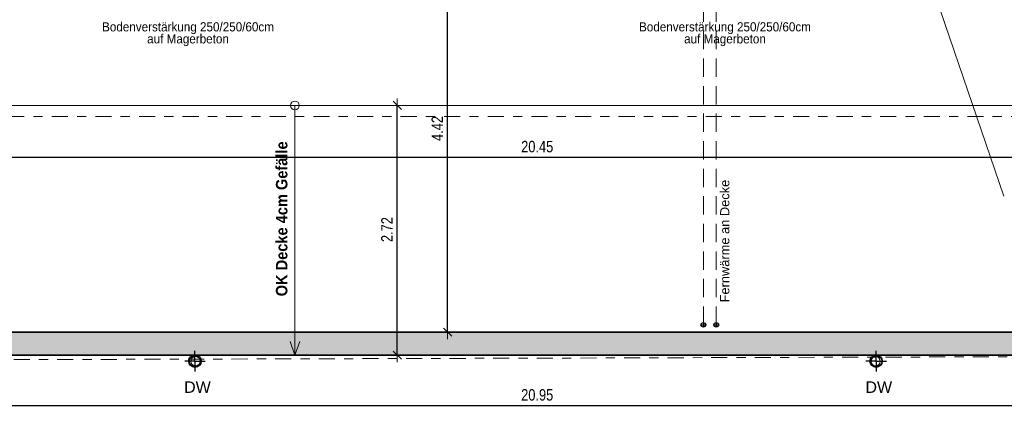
# Model space of a CAD drawing. Header units: metres. Extents: x -75 to 65, y -68 to 92.
# Tile 9 of 32: x 6.83 to 17.56, y -7.28 to -3. Entities that reach past the tile are written whole.
import ezdxf

# ---------------------------------------------------------------- set-up
doc = ezdxf.new("R2010")
doc.units = ezdxf.units.M
doc.header["$PDMODE"] = 65
for name, pattern in [('AUSGEZOGEN', [0]), ('STRICHLINIE2_S3', [0.25, 0.2, -0.05]), ('STRICHLINIE_S4', [0.275, 0.175, -0.05, 0, -0.05])]:
    doc.linetypes.add(name, pattern=pattern)
for name, color, linetype in [('XR$1$010 Aussenwände', 7, 'AUSGEZOGEN'), ('XR$1$010 Aussenwände Bauteilschraffuren', 7, 'AUSGEZOGEN'), ('XR$1$015 Innenwände', 7, 'AUSGEZOGEN'), ('XR$1$035 Decken', 7, 'AUSGEZOGEN'), ('XR$1$060 Möbel Einbau', 7, 'AUSGEZOGEN'), ('XR$1$065 Möbel Einrichtung', 7, 'AUSGEZOGEN'), ('XR$1$080 Raumdefinitionen Kontur', 7, 'AUSGEZOGEN'), ('XR$1$0_', 7, 'AUSGEZOGEN'), ('XR$1$255 Plangrafiken', 7, 'AUSGEZOGEN'), ('XR$2$160 Beschriftungen 50', 7, 'AUSGEZOGEN')]:
    doc.layers.add(name, color=color, linetype=linetype)
doc.layers.add('XR$2$STANDARD_1', color=7, linetype='AUSGEZOGEN', lineweight=25)
doc.styles.add('ARIAL', font='ARIAL.TTF')
doc.dimstyles.new('DIMSTYLE_3', dxfattribs={"dimtxt": 0.125, "dimasz": 0.15, "dimexe": 0, "dimexo": 0, "dimgap": 0.0625, "dimtad": 2, "dimrnd": 0.005, "dimzin": 4, "dimdsep": 46, "dimtxsty": 'ARIAL', "dimblk1": 'ALL_ML_STRICH', "dimblk2": 'ALL_ML_STRICH', "dimsah": 1, "dimcen": 0, "dimclrd": 7, "dimclre": 7, "dimclrt": 7, "dimadec": 0, "dimazin": 0, "dimtfac": 1, "dimtdec": 0, "dimtix": 1, "dimtmove": 2, "dimatfit": 3, "dimfxl": 0, "dimtzin": 0, "dimlwd": 0, "dimlwe": 18, "dimarcsym": 0})

# ---------------------------------------------------------------- blocks, each defined once
blk = doc.blocks.new('COMPLEXOBJECT_18')
at = {"layer": 'XR$1$065 Möbel Einrichtung', "color": 7, "linetype": 'AUSGEZOGEN', "lineweight": 13, "transparency": 33554687}
for start, end in [(90, 270), (270, 90)]:
    blk.add_arc((8.747, -6.722), 0.05, start, end, dxfattribs=at)
blk = doc.blocks.new('COMPLEXOBJECT_19')
at = {"layer": 'XR$1$065 Möbel Einrichtung', "color": 7, "linetype": 'AUSGEZOGEN', "lineweight": 13, "transparency": 33554687}
for start, end in [(90, 270), (270, 90)]:
    blk.add_arc((16.157, -6.722), 0.05, start, end, dxfattribs=at)
blk = doc.blocks.new('ALL_ML_STRICH')
at = {"color": 0, "linetype": 'ByBlock', "lineweight": -2}
for p, q in [((-1, 0), (0.5, 0)), ((-0.3, -0.3), (0.3, 0.3)), ((0, -0.5), (0, 0.5))]:
    blk.add_line(p, q, dxfattribs=at)
blk = doc.blocks.new('*D57')
at = {"layer": 'DEFPOINTS', "color": 7, "linetype": 'AUSGEZOGEN', "lineweight": 18, "transparency": 33554687}
for p in [(1.992, -7.193), (1.992, -7.203), (22.942, -7.203)]:
    blk.add_point(p, dxfattribs=at)
at = {"layer": 'XR$2$STANDARD_1', "color": 7, "linetype": 'AUSGEZOGEN', "lineweight": -2, "transparency": 33554687}
for p, q in [((1.992, -6.703), (1.992, -7.203)), ((22.942, -6.703), (22.942, -7.203)), ((1.992, -7.203), (22.942, -7.203))]:
    blk.add_line(p, q, dxfattribs=at)
at = {"layer": 'XR$2$STANDARD_1', "color": 7, "linetype": 'AUSGEZOGEN', "lineweight": 18, "transparency": 33554687, "xscale": 0.15, "yscale": 0.15, "zscale": 0.15, "rotation": 180}
blk.add_blockref('ALL_ML_STRICH', (1.992, -7.203), dxfattribs=at)
at = {"layer": 'XR$2$STANDARD_1', "color": 7, "linetype": 'AUSGEZOGEN', "lineweight": 18, "transparency": 33554687, "xscale": 0.15, "yscale": 0.15, "zscale": 0.15}
blk.add_blockref('ALL_ML_STRICH', (22.942, -7.203), dxfattribs=at)
at = {"layer": 'XR$2$STANDARD_1', "color": 7, "linetype": 'AUSGEZOGEN', "lineweight": 18, "transparency": 33554687, "insert": (12.47, -7.089), "char_height": 0.125, "width": 0.5, "attachment_point": 5, "style": 'ARIAL'}
blk.add_mtext('\\W0.80;\\A1;{\\A1;{20.95\\H0.082500;\\S^ ;}}', dxfattribs=at)
blk = doc.blocks.new('*D64')
at = {"layer": 'DEFPOINTS', "color": 7, "linetype": 'AUSGEZOGEN', "lineweight": 18, "transparency": 33554687}
for p in [(11.013, -3.936), (10.946, -6.656), (10.946, -6.656)]:
    blk.add_point(p, dxfattribs=at)
at = {"layer": 'XR$2$STANDARD_1', "color": 7, "linetype": 'AUSGEZOGEN', "lineweight": -2, "transparency": 33554687}
for p, q in [((10.946, -3.936), (10.946, -3.936)), ((10.946, -6.656), (10.946, -3.936)), ((10.946, -6.656), (10.946, -6.656))]:
    blk.add_line(p, q, dxfattribs=at)
at = {"layer": 'XR$2$STANDARD_1', "color": 7, "linetype": 'AUSGEZOGEN', "lineweight": 18, "transparency": 33554687, "xscale": 0.15, "yscale": 0.15, "zscale": 0.15}
for p, rotation in [((10.946, -3.936), 90), ((10.946, -6.656), 270)]:
    blk.add_blockref('ALL_ML_STRICH', p, dxfattribs=dict(at, rotation=rotation))
at = {"layer": 'XR$2$STANDARD_1', "color": 7, "linetype": 'AUSGEZOGEN', "lineweight": 18, "transparency": 33554687, "insert": (10.833, -5.289), "char_height": 0.125, "width": 0.4, "attachment_point": 5, "rotation": 90, "style": 'ARIAL'}
blk.add_mtext('\\W0.80;\\A1;{\\A1;{2.72\\H0.082500;\\S^ ;}}', dxfattribs=at)
blk = doc.blocks.new('*D65')
at = {"layer": 'DEFPOINTS', "color": 7, "linetype": 'AUSGEZOGEN', "lineweight": 18, "transparency": 33554687}
for p in [(10.464, -1.985), (11.494, -6.406), (11.55, -6.406)]:
    blk.add_point(p, dxfattribs=at)
at = {"layer": 'XR$2$STANDARD_1', "color": 7, "linetype": 'AUSGEZOGEN', "lineweight": -2, "transparency": 33554687}
for p, q in [((9.787, -1.985), (11.494, -1.985)), ((11.494, -6.406), (11.494, -1.985)), ((11.494, -6.406), (11.494, -6.406))]:
    blk.add_line(p, q, dxfattribs=at)
at = {"layer": 'XR$2$STANDARD_1', "color": 7, "linetype": 'AUSGEZOGEN', "lineweight": 18, "transparency": 33554687, "xscale": 0.15, "yscale": 0.15, "zscale": 0.15}
for p, rotation in [((11.494, -1.985), 90), ((11.494, -6.406), 270)]:
    blk.add_blockref('ALL_ML_STRICH', p, dxfattribs=dict(at, rotation=rotation))
at = {"layer": 'XR$2$STANDARD_1', "color": 7, "linetype": 'AUSGEZOGEN', "lineweight": 18, "transparency": 33554687, "insert": (11.381, -4.188), "char_height": 0.125, "width": 0.4, "attachment_point": 5, "rotation": 90, "style": 'ARIAL'}
blk.add_mtext('\\W0.80;\\A1;{\\A1;{4.42\\H0.082500;\\S^ ;}}', dxfattribs=at)
blk = doc.blocks.new('*D128')
at = {"layer": 'DEFPOINTS', "color": 7, "linetype": 'AUSGEZOGEN', "lineweight": 18, "transparency": 33554687}
for p in [(2.242, -4.16), (2.242, -4.501), (22.692, -4.62)]:
    blk.add_point(p, dxfattribs=at)
at = {"layer": 'XR$2$STANDARD_1', "color": 7, "linetype": 'AUSGEZOGEN', "lineweight": -2, "transparency": 33554687}
for p, q in [((2.242, -4.501), (2.242, -4.501)), ((2.242, -4.501), (22.692, -4.501)), ((22.692, -4.501), (22.692, -4.501))]:
    blk.add_line(p, q, dxfattribs=at)
at = {"layer": 'XR$2$STANDARD_1', "color": 7, "linetype": 'AUSGEZOGEN', "lineweight": 18, "transparency": 33554687, "xscale": 0.15, "yscale": 0.15, "zscale": 0.15, "rotation": 180}
blk.add_blockref('ALL_ML_STRICH', (2.242, -4.501), dxfattribs=at)
at = {"layer": 'XR$2$STANDARD_1', "color": 7, "linetype": 'AUSGEZOGEN', "lineweight": 18, "transparency": 33554687, "xscale": 0.15, "yscale": 0.15, "zscale": 0.15}
blk.add_blockref('ALL_ML_STRICH', (22.692, -4.501), dxfattribs=at)
at = {"layer": 'XR$2$STANDARD_1', "color": 7, "linetype": 'AUSGEZOGEN', "lineweight": 18, "transparency": 33554687, "insert": (12.47, -4.386), "char_height": 0.125, "width": 0.5, "attachment_point": 5, "style": 'ARIAL'}
blk.add_mtext('\\W0.80;\\A1;{\\A1;{20.45\\H0.082500;\\S^ ;}}', dxfattribs=at)
blk = doc.blocks.new('*D192')
at = {"layer": 'DEFPOINTS', "color": 7, "linetype": 'AUSGEZOGEN', "lineweight": 18, "transparency": 33554687}
for p in [(18.352, -1.295), (-2.864, -6.656), (-0.702, -6.656)]:
    blk.add_point(p, dxfattribs=at)
at = {"layer": 'XR$2$STANDARD_1', "color": 7, "linetype": 'AUSGEZOGEN', "lineweight": -2, "transparency": 33554687}
for p, q in [((-0.075, -1.295), (-0.702, -1.295)), ((-0.702, -6.656), (-0.702, -1.295)), ((-0.702, -6.656), (-0.702, -6.656))]:
    blk.add_line(p, q, dxfattribs=at)
at = {"layer": 'XR$2$STANDARD_1', "color": 7, "linetype": 'AUSGEZOGEN', "lineweight": 18, "transparency": 33554687, "xscale": 0.15, "yscale": 0.15, "zscale": 0.15}
for p, rotation in [((-0.702, -1.295), 90), ((-0.702, -6.656), 270)]:
    blk.add_blockref('ALL_ML_STRICH', p, dxfattribs=dict(at, rotation=rotation))
at = {"layer": 'XR$2$STANDARD_1', "color": 7, "linetype": 'AUSGEZOGEN', "lineweight": 18, "transparency": 33554687, "insert": (-0.817, -3.969), "char_height": 0.125, "width": 0.4, "attachment_point": 5, "rotation": 90, "style": 'ARIAL'}
blk.add_mtext('\\W0.80;\\A1;{\\A1;{5.36\\H0.082500;\\S^ ;}}', dxfattribs=at)

msp = doc.modelspace()

# ---------------------------------------------------------------- hatches: boundary and pattern name
at = {"layer": 'XR$1$010 Aussenwände Bauteilschraffuren', "linetype": 'AUSGEZOGEN', "lineweight": 13, "transparency": 33554687}
h = msp.add_hatch(dxfattribs=at)
h.set_pattern_fill('MUSTER', scale=0.05625, style=0, pattern_type=2)
h.set_pattern_definition([(0, (0.1125, 0.1125), (0.05625, 0.05625), [0.05625, -0.05625]), (90, (0.1125, 0.1125), (-0.05625, 0.05625), [0.05625, -0.05625])])
h.paths.add_polyline_path([(22.6918, -6.4065), (2.2418, -6.4065), (2.2418, -6.6565), (22.6918, -6.6565)], flags=0)

# ---------------------------------------------------------------- linework, layer by layer
at = {"layer": 'XR$1$010 Aussenwände', "color": 7, "linetype": 'AUSGEZOGEN', "lineweight": 35, "transparency": 33554687}
for p, q in [((22.6918, -6.4065), (2.2418, -6.4065)), ((1.9918, -6.6565), (22.9418, -6.6565))]:
    msp.add_line(p, q, dxfattribs=at)
at = {"layer": 'XR$1$015 Innenwände', "color": 7, "linetype": 'AUSGEZOGEN', "lineweight": 13, "transparency": 33554687}
msp.add_line((17.5544, -4.9259), (15.5146, 1.0271), dxfattribs=at)
at = {"layer": 'XR$1$015 Innenwände', "color": 7, "linetype": 'STRICHLINIE_S4', "lineweight": 13, "transparency": 33554687}
msp.add_line((23.0318, -4.0565), (1.8718, -4.0565), dxfattribs=at)
at = {"layer": 'XR$1$035 Decken', "color": 30, "linetype": 'STRICHLINIE2_S3', "lineweight": 13, "transparency": 33554687}
for p, q in [((14.2804, -6.3256), (14.2804, 5.3361)), ((14.4204, -6.3256), (14.4204, 5.3461))]:
    msp.add_line(p, q, dxfattribs=at)
at = {"layer": 'XR$1$035 Decken', "color": 30, "linetype": 'AUSGEZOGEN', "lineweight": 25, "transparency": 33554687}
for p, q in [((14.2554, -6.3256), (14.3054, -6.3256)), ((14.2804, -6.3006), (14.2804, -6.3506)), ((14.3954, -6.3256), (14.4454, -6.3256)), ((14.4204, -6.3006), (14.4204, -6.3506))]:
    msp.add_line(p, q, dxfattribs=at)
at = {"layer": 'XR$1$035 Decken', "color": 7, "linetype": 'AUSGEZOGEN', "lineweight": 18, "transparency": 33554687}
msp.add_line((1.9918, -6.6565), (22.9418, -6.6565), dxfattribs=at)
at = {"layer": 'XR$1$035 Decken', "color": 30, "linetype": 'AUSGEZOGEN', "lineweight": 25, "transparency": 33554687}
for centre in [(14.2804, -6.3256), (14.4204, -6.3256)]:
    msp.add_circle(centre, 0.025, dxfattribs=at)
at = {"layer": 'XR$1$060 Möbel Einbau', "color": 172, "linetype": 'AUSGEZOGEN', "lineweight": 25, "transparency": 33554687}
for p, q in [((8.7418, -6.7221), (8.7418, -6.6096)), ((16.1618, -6.7221), (16.1618, -6.6096)), ((8.7418, -6.7221), (8.6293, -6.7221)), ((8.7418, -6.7221), (8.7418, -6.8346)), ((8.7418, -6.7221), (8.8543, -6.7221)), ((16.1618, -6.7221), (16.0493, -6.7221)), ((16.1618, -6.7221), (16.1618, -6.8346)), ((16.1618, -6.7221), (16.2743, -6.7221))]:
    msp.add_line(p, q, dxfattribs=at)
for centre, radius in [((8.7418, -6.7221), 0.0675), ((8.7418, -6.7221), 0.0625), ((16.1618, -6.7221), 0.0675), ((16.1618, -6.7221), 0.0625)]:
    msp.add_circle(centre, radius, dxfattribs=at)
at = {"layer": 'XR$1$080 Raumdefinitionen Kontur', "color": 51, "linetype": 'AUSGEZOGEN', "lineweight": 13, "transparency": 33554687}
msp.add_line((2.2418, -6.4065), (22.6918, -6.4065), dxfattribs=at)
at = {"layer": 'XR$1$0_', "lineweight": 13, "transparency": 33554687}
for p, q in [((22.9418, -3.9365), (1.9918, -3.9365)), ((9.8307, -3.9365), (9.8307, -6.6565)), ((9.8307, -3.9365), (9.8307, -6.6565)), ((9.8307, -6.6565), (9.7784, -6.5061)), ((9.8307, -6.6565), (9.8829, -6.5061))]:
    msp.add_line(p, q, dxfattribs=at)
msp.add_circle((9.8307, -3.9365), 0.0473, dxfattribs=at)
at = {"layer": 'XR$1$255 Plangrafiken', "color": 1, "linetype": 'STRICHLINIE_S4', "lineweight": 18, "transparency": 33554687}
msp.add_line((1.5413, -6.7201), (23.0318, -6.6579), dxfattribs=at)

# ---------------------------------------------------------------- block references
at = {"layer": 'XR$1$065 Möbel Einrichtung', "color": 7, "linetype": 'AUSGEZOGEN', "lineweight": 13, "transparency": 33554687}
for name in ['COMPLEXOBJECT_18', 'COMPLEXOBJECT_19']:
    msp.add_blockref(name, (0, 0), dxfattribs=at)

# ---------------------------------------------------------------- texts
at = {"layer": 'XR$2$160 Beschriftungen 50', "color": 7, "linetype": 'AUSGEZOGEN', "transparency": 33554687, "char_height": 0.1, "width": 1.927923, "attachment_point": 2, "line_spacing_factor": 0.783133, "style": 'ARIAL'}
for insert in [(8.6658, -3.0309), (14.5158, -3.0309)]:
    msp.add_mtext('\\A1;{\\fArial|i0|b0;\\H0.100000;\\W0.910000;\\C7;Bodenverstärkung 250/250/60cm}\\P{\\fArial|i0|b0;\\H0.100000;\\W0.910000;\\C7;auf Magerbeton}\\P', dxfattribs=dict(at, insert=insert))
at = {"layer": 'XR$2$160 Beschriftungen 50', "color": 7, "linetype": 'AUSGEZOGEN', "transparency": 33554687, "insert": (9.7501, -6.0152), "char_height": 0.125, "width": 1.752545, "attachment_point": 7, "rotation": 90, "style": 'ARIAL'}
msp.add_mtext('\\A1;{\\fArial|i0|b1;\\H0.125000;\\W0.910000;\\C7;OK Decke 4cm Gefälle}\\P', dxfattribs=at)
at = {"layer": 'XR$2$160 Beschriftungen 50', "color": 30, "linetype": 'AUSGEZOGEN', "transparency": 33554687, "insert": (14.5642, -6.0815), "char_height": 0.1, "width": 1.39189, "attachment_point": 7, "rotation": 90, "style": 'ARIAL'}
msp.add_mtext('\\W1.00;Fernwärme an Decke', dxfattribs=at)
at = {"layer": 'XR$2$160 Beschriftungen 50', "color": 7, "linetype": 'AUSGEZOGEN', "transparency": 33554687, "char_height": 0.125, "width": 0.353962, "attachment_point": 7, "style": 'ARIAL'}
for insert in [(8.6227, -7.0667), (16.0457, -7.0667)]:
    msp.add_mtext('\\W1.00;DW', dxfattribs=dict(at, insert=insert))

# ---------------------------------------------------------------- dimensions: what is measured, and where the dimension line sits
at = {"layer": 'XR$2$STANDARD_1', "color": 7, "linetype": 'AUSGEZOGEN', "lineweight": 18, "transparency": 33554687}
for base, p1, p2, picture, middle in [((-0.7019, -1.2951), (-0.7019, -6.6565), (-0.0753, -1.2951), '*D192', (-0.8166, -3.9685)), ((11.4939, -1.9846), (11.4939, -6.4065), (9.7868, -1.9846), '*D65', (11.3814, -4.1878)), ((10.9459, -3.9365), (10.9459, -6.6565), (10.9459, -3.9365), '*D64', (10.8334, -5.2888))]:
    dim = msp.add_linear_dim(base=base, p1=p1, p2=p2, angle=90, dimstyle='DIMSTYLE_3', override={"dimpost": '<>', "dimclrd": 7, "dimclre": 7, "dimclrt": 7, "dimlwd": 0, "dimlwe": 18}, dxfattribs=at)
    dim.commit()
    dim.dimension.update_dxf_attribs({"geometry": picture, "text_midpoint": middle, "dimtype": 160})
for base, p1, p2, picture, middle in [((22.6918, -4.501), (2.2418, -4.501), (22.6918, -4.501), '*D128', (12.4698, -4.3864)), ((22.9418, -7.2032), (1.9918, -6.7035), (22.9418, -6.7035), '*D57', (12.4698, -7.0886))]:
    dim = msp.add_linear_dim(base=base, p1=p1, p2=p2, dimstyle='DIMSTYLE_3', override={"dimpost": '<>', "dimclrd": 7, "dimclre": 7, "dimclrt": 7, "dimlwd": 0, "dimlwe": 18}, dxfattribs=at)
    dim.commit()
    dim.dimension.update_dxf_attribs({"geometry": picture, "text_midpoint": middle, "dimtype": 160})

doc.saveas('drawing.dxf')
